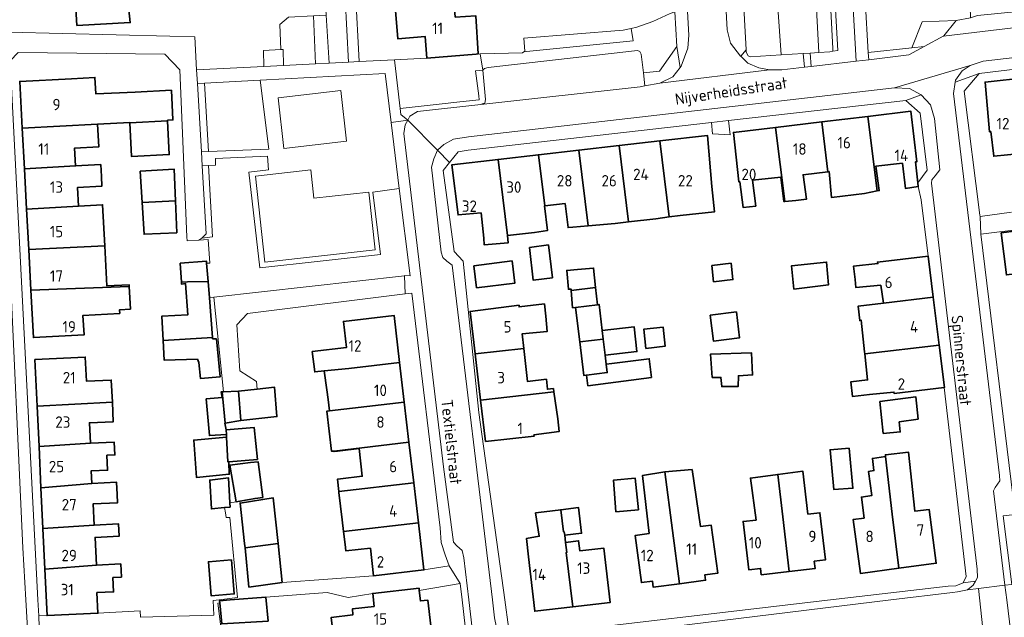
# Model space of a CAD drawing. Header units: metres. Extents: x 245598 to 248625, y 478632 to 481818.
# Tile 19 of 37: x 247546 to 247701, y 479497 to 479591. Entities that reach past the tile are written whole.
import ezdxf
from ezdxf.enums import TextEntityAlignment as Align

# ---------------------------------------------------------------- set-up
doc = ezdxf.new("R2010")
doc.units = ezdxf.units.M
for name, color, linetype, lineweight in [('B-XX-GR-GROENVOORZIENING-GV', 80, 'Continuous', 18), ('B-XX-IE-TERREINAFSCHEIDING_KUNSTMATIG_HEKWERK-G', 20, 'IE-TERREINAFSCHEIDING-KUNSTMATIG', 18), ('B-XX-OG-BEBOUWING-GV', 7, 'Continuous', 35), ('B-XX-OG-BEBOUWING-T18', 10, 'Continuous', 18), ('B-XX-OG-BEBOUWING_LOODS-GV', 7, 'Continuous', 35), ('B-XX-OG-TERREIN_ERF-GV', 7, 'Continuous', 18), ('B-XX-OG-TOPOGRAFIE-T18', 10, 'Continuous', 18), ('B-XX-VH-ONVERHARD-GV', 252, 'Continuous', 18), ('B-XX-VH-VERHARDING_GESLOTEN-GV', 252, 'Continuous', 18), ('B-XX-VH-VERHARDING_OPEN-GV', 252, 'Continuous', 18)]:
    doc.layers.add(name, color=color, linetype=linetype, lineweight=lineweight)
doc.styles.add('NLCS-ISO-M-T18', font='NLCS-ISO.ttf', dxfattribs={"height": 1.8})
doc.linetypes.add('IE-TERREINAFSCHEIDING-KUNSTMATIG', pattern='A,4,[82,NLCS.shx,S=0.75,R=90,X=0,Y=0],4,-2', length=10)

msp = doc.modelspace()

# ---------------------------------------------------------------- linework, layer by layer
at = {"layer": 'B-XX-GR-GROENVOORZIENING-GV'}
for points in [[(247659.72, 479585.594), (247660.557, 479586.603), (247659.313, 479609.575), (247659.488, 479609.912), (247659.925, 479610.187), (247664.338, 479610.5), (247664.325, 479611.812), (247663.925, 479612.388), (247663.325, 479612.8), (247662.225, 479612.988), (247659.412, 479612.638), (247657.725, 479612.425), (247656.725, 479612.175), (247656.4, 479611.312), (247657.575, 479589.737), (247658.1, 479587.688), (247659.675, 479585.638)], [(247695.875, 479591.675), (247695.8, 479595.138), (247695.789, 479595.632), (247694.839, 479595.571), (247683.797, 479594.855), (247683.791, 479594.945), (247679.305, 479594.561), (247679.798, 479586.167), (247686.631, 479586.907), (247688.279, 479591.031), (247693.613, 479591.213)], [(247670.627, 479586.087), (247670.809, 479584.003), (247677.887, 479584.832), (247677.419, 479593.188), (247674.621, 479592.938), (247674.979, 479586.49), (247674.213, 479586.425), (247673.738, 479586.275), (247672.012, 479586.171)], [(247674.621, 479592.938), (247673.912, 479592.875), (247674.238, 479586.813), (247674.213, 479586.425), (247674.979, 479586.49)], [(247648.6, 479592.312), (247645.875, 479591.088), (247643.375, 479590.162), (247642.455, 479589.972), (247642.771, 479588.032), (247625.977, 479586.342), (247625.55, 479586.299), (247625.375, 479586.162), (247618.716, 479585.967), (247619.1, 479583.388), (247619.375, 479583.675), (247619.962, 479583.838), (247643.475, 479586.513), (247643.825, 479586.325), (247644.025, 479585.938), (247644.412, 479582.975), (247646.938, 479583.237), (247649.662, 479587.112), (247649.316, 479592.615)], [(247625.977, 479586.342), (247642.771, 479588.032), (247642.455, 479589.972), (247641.2, 479589.713), (247625.563, 479588.438), (247625.712, 479586.425), (247625.55, 479586.299)], [(247693.613, 479591.213), (247688.279, 479591.031), (247686.631, 479586.907), (247688.596, 479587.12), (247691.662, 479588.8)], [(247610.326, 479585.325), (247605.199, 479585.053), (247605.262, 479584.563), (247606.111, 479577.379), (247612.223, 479578.048), (247615.498, 479578.407), (247618.555, 479578.742), (247618.475, 479579.377), (247617.98, 479583.282), (247619.1, 479583.388), (247618.716, 479585.967), (247618.065, 479585.948)], [(247660.557, 479586.603), (247659.72, 479585.594), (247660.838, 479584.5), (247662.575, 479583.787), (247664.225, 479583.463), (247666.2, 479583.463), (247669.737, 479583.877), (247669.55, 479586.023), (247666.075, 479585.813), (247661.213, 479585.525), (247660.875, 479585.688), (247660.575, 479586.263)], [(247619.1, 479583.388), (247617.98, 479583.282), (247618.475, 479579.377), (247618.555, 479578.742), (247615.498, 479578.407), (247612.223, 479578.048), (247606.111, 479577.379), (247606.225, 479576.412), (247607.288, 479575.525), (247607.625, 479576.175), (247608.813, 479576.888), (247618.8, 479578), (247619.025, 479578.1), (247619.413, 479578.225), (247619.525, 479578.787)], [(247575.292, 479581.371), (247575.917, 479570.584), (247585.402, 479570.973), (247584.074, 479581.836)], [(247586.886, 479579.073), (247587.801, 479571.096), (247597.679, 479572.229), (247596.764, 479580.206)], [(247606.802, 479551.013), (247606.8, 479551.075), (247607.675, 479551.037), (247605.971, 479564.772), (247601.825, 479564.223), (247603.02, 479554.398), (247584.031, 479552.295), (247582.273, 479567.34), (247585.384, 479567.698), (247585.201, 479569.859), (247577.016, 479569.501), (247577.026, 479568.462), (247575.943, 479568.415), (247576.558, 479557.152), (247574.875, 479556.938), (247574.411, 479556.653), (247575.875, 479556.725), (247576.125, 479553.025), (247575.638, 479553.013), (247575.863, 479550.16), (247576.066, 479547.583), (247576.775, 479547.662)]]:
    msp.add_lwpolyline(points, close=True, dxfattribs=at)
at = {"layer": 'B-XX-IE-TERREINAFSCHEIDING_KUNSTMATIG_HEKWERK-G'}
for points in [[(247575.292, 479581.371), (247575.917, 479570.584)], [(247575.943, 479568.415), (247576.558, 479557.152), (247574.875, 479556.938)], [(247587.512, 479502.763), (247601.923, 479503.79)], [(247601.776, 479501.028), (247597.93, 479500.393), (247594.62, 479501.155), (247584.971, 479500.422)]]:
    msp.add_lwpolyline(points, dxfattribs=at)
at = {"layer": 'B-XX-OG-BEBOUWING-GV'}
for points in [[(247562.573, 479594.406), (247562.421, 479596.563), (247561.492, 479596.527), (247561.215, 479600.624), (247558.433, 479602.838), (247548.326, 479602.196), (247548.548, 479597.031), (247549.583, 479596.247), (247549.608, 479595.658), (247554.91, 479595.901), (247555.222, 479590.444), (247563.616, 479590.91), (247563.253, 479594.433)], [(247614.485, 479595.204), (247605.194, 479594.746), (247605.709, 479588.347), (247610.055, 479588.697), (247610.326, 479585.325), (247618.065, 479585.948), (247618.371, 479585.965), (247618.04, 479591.949), (247614.762, 479591.767)], [(247563.548, 479575.137), (247569.492, 479575.43), (247569.487, 479575.536), (247570.327, 479575.576), (247570.102, 479580.239), (247564.402, 479579.965), (247558.202, 479579.683), (247558.063, 479582.267), (247554.38, 479582.069), (247546.213, 479581.63), (247546.607, 479574.304), (247558.46, 479574.887), (247563.546, 479575.166)], [(247705.813, 479570.513), (247704.843, 479582.274), (247698.191, 479581.536), (247698.87, 479573.726), (247699.064, 479573.747), (247699.546, 479569.845), (247701.7, 479570.063)], [(247681.192, 479564.394), (247679.734, 479576.136), (247672.466, 479575.272), (247673.442, 479567.408), (247673.625, 479567.43), (247674.003, 479563.38), (247679.207, 479564.006)], [(247681.192, 479564.394), (247681.516, 479564.457), (247681.007, 479568.317), (247685.167, 479568.757), (247685.632, 479564.801), (247687.661, 479565.07), (247687.59, 479565.691), (247687.215, 479568.973), (247687.448, 479568.999), (247686.514, 479576.941), (247679.734, 479576.136)], [(247546.952, 479567.879), (247554.994, 479568.331), (247554.844, 479571.133), (247558.651, 479571.337), (247558.46, 479574.887), (247546.607, 479574.304)], [(247563.548, 479575.137), (247563.803, 479569.824), (247569.748, 479570.11), (247569.492, 479575.43)], [(247666.657, 479562.732), (247665.207, 479574.41), (247658.558, 479573.62), (247659.412, 479565.842), (247659.554, 479565.844), (247660.11, 479561.766), (247662.087, 479562.016), (247661.583, 479566.112), (247666.007, 479566.564), (247666.513, 479562.72)], [(247672.466, 479575.272), (247665.207, 479574.41), (247666.657, 479562.732), (247668.402, 479562.88), (247670.05, 479563.098), (247669.542, 479566.943), (247673.442, 479567.408)], [(247648.458, 479560.302), (247650.174, 479560.533), (247655.581, 479561.1), (247655.165, 479565.07), (247654.468, 479573.142), (247646.97, 479572.28)], [(247640.592, 479571.547), (247634.214, 479570.814), (247635.696, 479558.883), (247639.972, 479559.276), (247642.027, 479559.513)], [(247648.458, 479560.302), (247646.97, 479572.28), (247640.592, 479571.547), (247642.027, 479559.513), (247646.345, 479560.017)], [(247622.99, 479557.369), (247627.263, 479557.865), (247629.271, 479558.155), (247628.813, 479562.03), (247628.863, 479562.036), (247627.861, 479570.084), (247621.507, 479569.354)], [(247632.072, 479562.422), (247632.537, 479558.638), (247633.275, 479558.688), (247635.696, 479558.883), (247634.214, 479570.814), (247627.861, 479570.084), (247628.863, 479562.036)], [(247547.292, 479561.551), (247555.469, 479562.008), (247555.311, 479564.96), (247559.154, 479565.166), (247559.074, 479566.646), (247558.973, 479568.544), (247554.994, 479568.331), (247546.952, 479567.879)], [(247622.99, 479557.369), (247621.507, 479569.354), (247614.252, 479568.52), (247615.229, 479560.607), (247618.836, 479560.945), (247619.248, 479556.974), (247619.342, 479555.894), (247623.09, 479556.221)], [(247570.724, 479562.841), (247570.525, 479567.825), (247565.175, 479567.5), (247565.48, 479562.555)], [(247559.593, 479555.764), (247559.246, 479562.211), (247555.469, 479562.008), (247547.292, 479561.551), (247547.635, 479555.162)], [(247565.48, 479562.555), (247565.788, 479557.563), (247570.925, 479557.825), (247570.724, 479562.841)], [(247712.954, 479556.049), (247719.1, 479556.825), (247718.743, 479559.649), (247712.608, 479558.888), (247708.536, 479558.374), (247708.485, 479558.78), (247700.695, 479557.796), (247701.532, 479551.168), (247709.408, 479552.114), (247713.389, 479552.616)], [(247547.978, 479548.774), (247563.445, 479549.361), (247563.43, 479549.629), (247559.933, 479549.441), (247559.593, 479555.764), (247547.635, 479555.162)], [(247629.475, 479555.888), (247626.487, 479555.487), (247627.063, 479550.338), (247630.075, 479550.725)], [(247681.792, 479549.585), (247682.191, 479546.718), (247690.018, 479547.645), (247689.204, 479554.148), (247681.236, 479553.195), (247681.312, 479552.949), (247677.445, 479552.539), (247677.715, 479550.438), (247677.85, 479549.167)], [(247623.725, 479553.388), (247617.725, 479552.6), (247618.138, 479549.162), (247624.175, 479549.875)], [(247655.163, 479552.664), (247655.45, 479550.098), (247658.479, 479550.436), (247658.192, 479553.002)], [(247668.075, 479548.925), (247673.525, 479549.6), (247673.225, 479553.188), (247667.725, 479552.625)], [(247633.016, 479548.744), (247636.876, 479549.183), (247636.539, 479552.251), (247634.009, 479552.024), (247632.332, 479551.874), (247632.588, 479548.916), (247632.999, 479548.951)], [(247576.066, 479547.583), (247575.863, 479550.16), (247572.643, 479550.099), (247571.657, 479550.036), (247571.675, 479549.725), (247572.334, 479549.806), (247572.688, 479544.91), (247568.563, 479544.662), (247568.786, 479540.846), (247576.559, 479541.32)], [(247563.445, 479549.361), (247547.978, 479548.774), (247548.38, 479541.301), (247556.332, 479541.727), (247556.167, 479544.798), (247561.959, 479545.109), (247561.928, 479545.693), (247563.637, 479545.785)], [(247636.876, 479549.183), (247633.016, 479548.744), (247633.253, 479546.004), (247633.729, 479546.06), (247637.174, 479546.469)], [(247625.556, 479539.613), (247625.305, 479541.874), (247629.263, 479542.277), (247629.018, 479544.679), (247628.822, 479546.604), (247624.833, 479546.139), (247624.81, 479546.404), (247617.098, 479545.416), (247617.898, 479538.742)], [(247638.084, 479541.038), (247637.918, 479542.44), (247637.436, 479546.5), (247637.174, 479546.469), (247633.729, 479546.06), (247634.375, 479540.616)], [(247679.257, 479538.728), (247690.961, 479540.11), (247690.018, 479547.645), (247682.191, 479546.718), (247678.2, 479546.245), (247678.457, 479543.992), (247678.695, 479544.024), (247679.22, 479539.075)], [(247594.122, 479536.065), (247598.026, 479536.449), (247606.006, 479537.38), (247605.135, 479544.789), (247597.168, 479543.853), (247597.651, 479539.734), (247592.271, 479539.102), (247592.648, 479535.892)], [(247654.908, 479544.814), (247655.429, 479540.741), (247659.543, 479541.268), (247659.022, 479545.341)], [(247638.084, 479541.038), (247638.38, 479538.54), (247643.369, 479539.113), (247642.921, 479543.015), (247637.918, 479542.44)], [(247644.774, 479539.611), (247647.818, 479539.953), (247647.479, 479542.967), (247644.435, 479542.625)], [(247576.559, 479541.32), (247568.786, 479540.846), (247568.975, 479537.725), (247574.175, 479537.9), (247574.4, 479537.375), (247574.663, 479534.888), (247577.775, 479535.138), (247577.175, 479541.1), (247576.575, 479541.112)], [(247638.084, 479541.038), (247634.375, 479540.616), (247635, 479535.352), (247635.421, 479535.402), (247638.706, 479535.792), (247638.549, 479537.115), (247638.38, 479538.54)], [(247630.282, 479532.773), (247630.226, 479533.283), (247629.295, 479533.168), (247629.126, 479534.748), (247626.136, 479534.394), (247625.556, 479539.613), (247617.898, 479538.742), (247618.77, 479531.465)], [(247655.225, 479535.025), (247656.6, 479535.025), (247656.725, 479533.6), (247659.325, 479533.625), (247659.338, 479535.287), (247661.588, 479535.425), (247661.387, 479538.925), (247654.975, 479538.713)], [(247691.728, 479533.458), (247691.792, 479533.466), (247690.961, 479540.11), (247679.257, 479538.728), (247679.691, 479534.637), (247677.049, 479534.357), (247677.295, 479532.039), (247679.971, 479532.323), (247683.837, 479532.733), (247683.877, 479532.486)], [(247548.953, 479530.485), (247560.792, 479531.157), (247560.633, 479534.626), (247556.704, 479534.445), (247556.526, 479538.227), (247548.605, 479537.854)], [(247598.026, 479536.449), (247594.122, 479536.065), (247594.584, 479533.084), (247594.762, 479531.567), (247594.973, 479529.769), (247606.739, 479531.142), (247606.006, 479537.38)], [(247645.661, 479535.034), (247645.325, 479537.963), (247639.425, 479537.225), (247638.549, 479537.115), (247638.706, 479535.792), (247635.421, 479535.402), (247635.666, 479533.733)], [(247578.738, 479526.037), (247578.7, 479526.8), (247578.525, 479527.825), (247578.568, 479527.832), (247578.058, 479532.78), (247577.925, 479532.775), (247578.063, 479531.888), (247575.587, 479531.638), (247576.075, 479525.875)], [(247581.025, 479528.225), (247580.675, 479532.878), (247578.288, 479532.789), (247578.058, 479532.78), (247578.568, 479527.832)], [(247583.613, 479533.188), (247580.675, 479532.878), (247581.025, 479528.225), (247586.713, 479528.875), (247586.325, 479533.475)], [(247618.77, 479531.465), (247619.552, 479524.945), (247627.185, 479525.777), (247627.146, 479525.988), (247631.116, 479526.506), (247630.901, 479528.52), (247630.282, 479532.773)], [(247549.252, 479524.149), (247557.347, 479524.656), (247557.194, 479527.894), (247560.934, 479528.065), (247560.792, 479531.157), (247548.953, 479530.485)], [(247606.739, 479531.142), (247594.973, 479529.769), (247594.567, 479529.722), (247595.309, 479523.396), (247595.69, 479523.44), (247607.482, 479524.816)], [(247682.149, 479526.18), (247684.817, 479526.453), (247684.662, 479528.037), (247687.637, 479528.475), (247687.262, 479531.987), (247681.625, 479531.225)], [(247579.113, 479521.737), (247583.625, 479522.125), (247583.137, 479527.125), (247578.7, 479526.8), (247578.738, 479526.037), (247578.762, 479525.625), (247578.975, 479521.725)], [(247557.347, 479524.656), (247549.252, 479524.149), (247549.559, 479517.641), (247557.552, 479518.34), (247557.459, 479520.314), (247560.033, 479520.419), (247559.937, 479522.777), (247561.187, 479522.836), (247561.092, 479524.832)], [(247579.113, 479521.737), (247578.975, 479521.725), (247578.762, 479525.625), (247573.612, 479525.175), (247574.025, 479519.3), (247579.2, 479519.775)], [(247595.69, 479523.44), (247595.699, 479523.362), (247596.233, 479523.425), (247599.627, 479523.823), (247600.139, 479519.465), (247596.703, 479519.061), (247596.221, 479519.004), (247596.446, 479517.085), (247608.229, 479518.459), (247607.482, 479524.816)], [(247676.762, 479523.9), (247673.775, 479523.638), (247674.375, 479517.375), (247677.375, 479517.575)], [(247684.591, 479504.987), (247690.482, 479505.77), (247689.355, 479514.254), (247687.129, 479513.958), (247686.137, 479523.25), (247682.494, 479522.861), (247682.525, 479522.563), (247682.489, 479522.558), (247683.574, 479513.486)], [(247580.262, 479515.425), (247580.88, 479515.538), (247583.275, 479515.975), (247584.47, 479516.131), (247583.733, 479521.768), (247582.538, 479521.612), (247579.275, 479521.225)], [(247679.142, 479512.898), (247677.428, 479512.67), (247678.556, 479504.185), (247684.591, 479504.987), (247683.574, 479513.486), (247682.489, 479522.558), (247680.438, 479522.275), (247680.675, 479520.375), (247679.838, 479520.225), (247680.338, 479516.438), (247678.713, 479516.2)], [(247648.986, 479510.951), (247647.765, 479520.163), (247644.275, 479519.612), (247645.295, 479510.46), (247643.103, 479510.169), (247644.091, 479502.727), (247645.823, 479502.957), (247645.949, 479502.007), (247650.099, 479502.558)], [(247647.765, 479520.163), (247648.986, 479510.951), (247650.099, 479502.558), (247654.172, 479503.099), (247654.06, 479503.941), (247656.087, 479504.21), (247655.084, 479511.761), (247653.386, 479511.535), (247652.052, 479520.521)], [(247666.333, 479513.063), (247667.361, 479504.466), (247671.431, 479504.931), (247671.297, 479506.091), (247673.037, 479506.29), (247672.188, 479513.732), (247670.296, 479513.516), (247669.475, 479520.275), (247665.533, 479519.755)], [(247549.86, 479511.259), (247557.928, 479511.78), (247557.771, 479515.118), (247561.61, 479515.299), (247561.55, 479516.581), (247561.458, 479518.524), (247557.552, 479518.34), (247549.559, 479517.641)], [(247578.475, 479514.528), (247579.337, 479514.612), (247579.302, 479515.293), (247579.1, 479519.213), (247576.138, 479518.875), (247576.388, 479514.325)], [(247608.229, 479518.459), (247596.446, 479517.085), (247596.466, 479516.914), (247596.988, 479512.629), (247597.205, 479510.781), (247608.97, 479512.153)], [(247640.075, 479513.875), (247643.612, 479514.188), (247643.112, 479519.162), (247639.675, 479518.838)], [(247667.361, 479504.466), (247666.333, 479513.063), (247665.533, 479519.755), (247661.238, 479519.188), (247662.128, 479512.583), (247660.097, 479512.351), (247660.964, 479504.758), (247662.827, 479504.971), (247662.942, 479503.961)], [(247581.688, 479508.188), (247586.875, 479508.875), (247586.129, 479516.056), (247580.911, 479515.259), (247581.613, 479508.9)], [(247631.827, 479510.696), (247631.39, 479514.208), (247628.775, 479513.875), (247627.416, 479513.702), (247627.987, 479510.025), (247625.964, 479509.671), (247626.3, 479506.769), (247627.291, 479498.221), (247633.29, 479498.917), (247632.229, 479507.457), (247632.355, 479507.471), (247632.151, 479509.041), (247632, 479510.2), (247631.925, 479510.713)], [(247632, 479510.2), (247634.662, 479510.5), (247634.175, 479514.563), (247631.39, 479514.208), (247631.827, 479510.696), (247631.925, 479510.713)], [(247550.162, 479504.846), (247558.279, 479505.488), (247558.074, 479509.84), (247561.857, 479510.018), (247561.765, 479511.961), (247557.928, 479511.78), (247549.86, 479511.259)], [(247608.97, 479512.153), (247597.205, 479510.781), (247597.445, 479508.737), (247597.552, 479507.725), (247601.413, 479508.134), (247601.923, 479503.79), (247609.843, 479504.721)], [(247632.355, 479507.471), (247632.229, 479507.457), (247633.29, 479498.917), (247639.162, 479499.599), (247638.17, 479508.146), (247634.404, 479507.709), (247634.187, 479509.315), (247632.151, 479509.041)], [(247586.875, 479508.875), (247581.688, 479508.188), (247582.3, 479502.025), (247587.512, 479502.763)], [(247579.563, 479506.31), (247575.921, 479506.021), (247576.346, 479500.659), (247579.988, 479500.947)], [(247558.279, 479505.488), (247550.162, 479504.846), (247550.507, 479497.538), (247558.53, 479497.915), (247558.377, 479501.164), (247560.982, 479501.266), (247560.893, 479503.526), (247562.209, 479503.588), (247562.11, 479505.669)], [(247602.006, 479498.968), (247598.588, 479498.588), (247598.675, 479497.662), (247595.263, 479497.237), (247595.625, 479494.225), (247594.512, 479494.025), (247594.513, 479494.014), (247602.457, 479494.937), (247610.91, 479495.918), (247610.456, 479499.982), (247609.297, 479499.852), (247609.112, 479501.501), (247609.074, 479501.843), (247601.776, 479501.028)], [(247584.971, 479500.422), (247579.341, 479500), (247577.675, 479499.875), (247577.707, 479499.538), (247578.025, 479496.225), (247585.3, 479496.675)]]:
    msp.add_lwpolyline(points, close=True, dxfattribs=at)
at = {"layer": 'B-XX-OG-BEBOUWING_LOODS-GV'}
msp.add_lwpolyline([(247571.657, 479550.036), (247572.643, 479550.099), (247575.863, 479550.16), (247575.638, 479553.013), (247575.612, 479553.338), (247571.487, 479553)], close=True, dxfattribs=at)
at = {"layer": 'B-XX-OG-TERREIN_ERF-GV'}
for points in [[(247544.475, 479589.412), (247569.862, 479588.763), (247573.763, 479588.662), (247574.065, 479583.438), (247584.625, 479583.963), (247584.563, 479586.5), (247587.313, 479586.662), (247587.137, 479590.588), (247588.525, 479591.763), (247592.434, 479591.959), (247594.475, 479592.062), (247593.136, 479614.771), (247592.664, 479622.762), (247591.5, 479642.5), (247593.188, 479643.8), (247597.525, 479647.162), (247596.013, 479672.363), (247572.188, 479670.825), (247557.025, 479669.863), (247554.588, 479669.7), (247542.175, 479669.175)], [(247596.787, 479639.437), (247599.672, 479584.76), (247605.199, 479585.053), (247610.326, 479585.325), (247610.055, 479588.697), (247605.709, 479588.347), (247605.194, 479594.746)], [(247618.04, 479591.949), (247618.371, 479585.965), (247618.065, 479585.948), (247618.716, 479585.967), (247625.375, 479586.162), (247625.55, 479586.299), (247625.712, 479586.425), (247625.563, 479588.438), (247641.2, 479589.713), (247642.455, 479589.972), (247643.375, 479590.162), (247645.875, 479591.088), (247648.6, 479592.312)], [(247739.475, 479588), (247697.238, 479582.912), (247694.863, 479580.125), (247697.375, 479560.6), (247697.425, 479560.362), (247702.325, 479561.063)], [(247544.687, 479584.861), (247549.081, 479500), (247549.211, 479497.487), (247550.507, 479497.538), (247550.162, 479504.846), (247549.86, 479511.259), (247549.559, 479517.641), (247549.252, 479524.149), (247548.953, 479530.485), (247548.605, 479537.854), (247556.526, 479538.227), (247556.704, 479534.445), (247560.633, 479534.626), (247560.792, 479531.157), (247560.934, 479528.065), (247557.194, 479527.894), (247557.347, 479524.656), (247561.092, 479524.832), (247561.187, 479522.836), (247559.937, 479522.777), (247560.033, 479520.419), (247557.459, 479520.314), (247557.552, 479518.34), (247561.458, 479518.524), (247561.55, 479516.581), (247561.61, 479515.299), (247557.771, 479515.118), (247557.928, 479511.78), (247561.765, 479511.961), (247561.857, 479510.018), (247558.074, 479509.84), (247558.279, 479505.488), (247562.11, 479505.669), (247562.209, 479503.588), (247560.893, 479503.526), (247560.982, 479501.266), (247558.377, 479501.164), (247558.53, 479497.915), (247565.188, 479498.275), (247565.2, 479497.287), (247576.763, 479497.612), (247576.688, 479499.888), (247577.586, 479500), (247580.488, 479500.362), (247579.313, 479512.975), (247578.712, 479512.975), (247578.6, 479513.713), (247578.475, 479514.528), (247576.388, 479514.325), (247576.138, 479518.875), (247579.1, 479519.213), (247579.302, 479515.293), (247580.262, 479515.425), (247579.275, 479521.225), (247582.538, 479521.612), (247583.733, 479521.768), (247584.47, 479516.131), (247583.275, 479515.975), (247580.88, 479515.538), (247580.911, 479515.259), (247586.129, 479516.056), (247586.875, 479508.875), (247587.512, 479502.763), (247601.923, 479503.79), (247601.413, 479508.134), (247597.552, 479507.725), (247597.445, 479508.737), (247597.205, 479510.781), (247596.988, 479512.629), (247596.466, 479516.914), (247596.446, 479517.085), (247596.221, 479519.004), (247596.703, 479519.061), (247600.139, 479519.465), (247599.627, 479523.823), (247596.233, 479523.425), (247595.699, 479523.362), (247595.69, 479523.44), (247595.309, 479523.396), (247594.567, 479529.722), (247594.973, 479529.769), (247594.762, 479531.567), (247594.584, 479533.084), (247594.122, 479536.065), (247592.648, 479535.892), (247592.271, 479539.102), (247597.651, 479539.734), (247597.168, 479543.853), (247605.135, 479544.789), (247606.006, 479537.38), (247606.739, 479531.142), (247607.482, 479524.816), (247608.229, 479518.459), (247608.97, 479512.153), (247609.843, 479504.721), (247613.825, 479505.375), (247613.175, 479507.088), (247612.575, 479509.025), (247612.375, 479511.338), (247607.925, 479548.313), (247606.875, 479548.2), (247582.075, 479545.1), (247580.375, 479543.3), (247580.875, 479536.063), (247583.475, 479534.375), (247583.613, 479533.188), (247586.325, 479533.475), (247586.713, 479528.875), (247581.025, 479528.225), (247578.568, 479527.832), (247578.525, 479527.825), (247578.7, 479526.8), (247583.137, 479527.125), (247583.625, 479522.125), (247579.113, 479521.737), (247579.2, 479519.775), (247574.025, 479519.3), (247573.612, 479525.175), (247578.762, 479525.625), (247578.738, 479526.037), (247576.075, 479525.875), (247575.587, 479531.638), (247578.063, 479531.888), (247577.925, 479532.775), (247578.058, 479532.78), (247578.288, 479532.789), (247576.775, 479547.662), (247576.066, 479547.583), (247576.559, 479541.32), (247576.575, 479541.112), (247577.175, 479541.1), (247577.775, 479535.138), (247574.663, 479534.888), (247574.4, 479537.375), (247574.175, 479537.9), (247568.975, 479537.725), (247568.786, 479540.846), (247568.563, 479544.662), (247572.688, 479544.91), (247572.334, 479549.806), (247571.675, 479549.725), (247571.657, 479550.036), (247571.487, 479553), (247575.612, 479553.338), (247575.638, 479553.013), (247576.125, 479553.025), (247575.875, 479556.725), (247574.411, 479556.653), (247572.563, 479556.563), (247572.525, 479557.162), (247571.425, 479583.438), (247569.075, 479585.925), (247545.963, 479586.175)], [(247701.7, 479570.063), (247699.546, 479569.845), (247699.064, 479573.747), (247698.87, 479573.726), (247698.191, 479581.536), (247704.843, 479582.274)], [(247624.7, 479494.237), (247673.832, 479500), (247692.375, 479502.175), (247693.575, 479502.225), (247694.738, 479502.675), (247695.2, 479503.688), (247691.728, 479533.458), (247683.877, 479532.486), (247683.837, 479532.733), (247679.971, 479532.323), (247677.295, 479532.039), (247677.049, 479534.357), (247679.691, 479534.637), (247679.257, 479538.728), (247679.22, 479539.075), (247678.695, 479544.024), (247678.457, 479543.992), (247678.2, 479546.245), (247682.191, 479546.718), (247681.792, 479549.585), (247677.85, 479549.167), (247677.715, 479550.438), (247677.445, 479552.539), (247681.312, 479552.949), (247681.236, 479553.195), (247689.204, 479554.148), (247688.1, 479563), (247687.661, 479565.07), (247685.632, 479564.801), (247685.167, 479568.757), (247681.007, 479568.317), (247681.516, 479564.457), (247681.192, 479564.394), (247679.207, 479564.006), (247674.003, 479563.38), (247673.625, 479567.43), (247673.442, 479567.408), (247669.542, 479566.943), (247670.05, 479563.098), (247668.402, 479562.88), (247666.657, 479562.732), (247666.513, 479562.72), (247666.007, 479566.564), (247661.583, 479566.112), (247662.087, 479562.016), (247660.11, 479561.766), (247659.554, 479565.844), (247659.412, 479565.842), (247658.558, 479573.62), (247665.207, 479574.41), (247672.466, 479575.272), (247679.734, 479576.136), (247686.514, 479576.941), (247687.448, 479568.999), (247687.215, 479568.973), (247687.59, 479565.691), (247689.063, 479567.662), (247687.938, 479576.625), (247685.725, 479578.625), (247657.802, 479575.464), (247658.033, 479573.221), (247655.279, 479573.381), (247655.12, 479575.16), (247616.825, 479570.825), (247615.225, 479570.563), (247613.886, 479568.889), (247612.875, 479567.625), (247614.6, 479554.875), (247616.025, 479553.362), (247618.487, 479529.525), (247622.567, 479500), (247623.163, 479495.688)], [(247718.675, 479560.188), (247697.525, 479557.563), (247702.6, 479516.037)], [(247701.532, 479551.168), (247700.695, 479557.796), (247708.485, 479558.78)], [(247702.906, 479513.45), (247701.037, 479513.225), (247702.372, 479502.424)], [(247616.82, 479491.746), (247615.864, 479500), (247615.563, 479502.6), (247609.112, 479501.501), (247609.297, 479499.852), (247610.456, 479499.982), (247610.91, 479495.918)], [(247595.263, 479497.237), (247598.675, 479497.662), (247598.588, 479498.588), (247602.006, 479498.968), (247601.776, 479501.028), (247597.93, 479500.393), (247594.62, 479501.155), (247584.971, 479500.422), (247585.3, 479496.675)], [(247578.025, 479496.225), (247577.707, 479499.538), (247577.4, 479499.5), (247579.2, 479485.263)]]:
    msp.add_lwpolyline(points, dxfattribs=at)
for points in [[(247548.326, 479602.196), (247548.1, 479607.466), (247549.063, 479608.328), (247549.036, 479608.957), (247552.082, 479609.177), (247555.343, 479609.413), (247555.239, 479613.836), (247563.194, 479614.236), (247563.49, 479610.773), (247558.03, 479610.438), (247558.433, 479602.838), (247561.215, 479600.624), (247561.492, 479596.527), (247562.421, 479596.563), (247562.573, 479594.406), (247563.253, 479594.433), (247563.616, 479590.91), (247555.222, 479590.444), (247554.91, 479595.901), (247549.608, 479595.658), (247549.583, 479596.247), (247548.548, 479597.031)], [(247569.492, 479575.43), (247569.748, 479570.11), (247563.803, 479569.824), (247563.548, 479575.137), (247563.546, 479575.166), (247558.46, 479574.887), (247558.651, 479571.337), (247554.844, 479571.133), (247554.994, 479568.331), (247558.973, 479568.544), (247559.074, 479566.646), (247559.154, 479565.166), (247555.311, 479564.96), (247555.469, 479562.008), (247559.246, 479562.211), (247559.593, 479555.764), (247559.933, 479549.441), (247563.43, 479549.629), (247563.445, 479549.361), (247563.637, 479545.785), (247561.928, 479545.693), (247561.959, 479545.109), (247556.167, 479544.798), (247556.332, 479541.727), (247548.38, 479541.301), (247547.978, 479548.774), (247547.635, 479555.162), (247547.292, 479561.551), (247546.952, 479567.879), (247546.607, 479574.304), (247546.213, 479581.63), (247554.38, 479582.069), (247558.063, 479582.267), (247558.202, 479579.683), (247564.402, 479579.965), (247570.102, 479580.239), (247570.327, 479575.576), (247569.487, 479575.536)], [(247627.263, 479557.865), (247622.99, 479557.369), (247623.09, 479556.221), (247619.342, 479555.894), (247619.248, 479556.974), (247618.836, 479560.945), (247615.229, 479560.607), (247614.252, 479568.52), (247621.507, 479569.354), (247627.861, 479570.084), (247634.214, 479570.814), (247640.592, 479571.547), (247646.97, 479572.28), (247654.468, 479573.142), (247655.165, 479565.07), (247655.581, 479561.1), (247650.174, 479560.533), (247648.458, 479560.302), (247646.345, 479560.017), (247642.027, 479559.513), (247639.972, 479559.276), (247635.696, 479558.883), (247633.275, 479558.688), (247632.537, 479558.638), (247632.072, 479562.422), (247628.863, 479562.036), (247628.813, 479562.03), (247629.271, 479558.155)], [(247570.724, 479562.841), (247570.925, 479557.825), (247565.788, 479557.563), (247565.48, 479562.555), (247565.175, 479567.5), (247570.525, 479567.825)], [(247629.475, 479555.888), (247630.075, 479550.725), (247627.063, 479550.338), (247626.487, 479555.487)], [(247623.725, 479553.388), (247624.175, 479549.875), (247618.138, 479549.162), (247617.725, 479552.6)], [(247655.163, 479552.664), (247658.192, 479553.002), (247658.479, 479550.436), (247655.45, 479550.098)], [(247668.075, 479548.925), (247667.725, 479552.625), (247673.225, 479553.188), (247673.525, 479549.6)], [(247637.174, 479546.469), (247637.436, 479546.5), (247637.918, 479542.44), (247642.921, 479543.015), (247643.369, 479539.113), (247638.38, 479538.54), (247638.549, 479537.115), (247639.425, 479537.225), (247645.325, 479537.963), (247645.661, 479535.034), (247635.666, 479533.733), (247635.421, 479535.402), (247635, 479535.352), (247634.375, 479540.616), (247633.729, 479546.06), (247633.253, 479546.004), (247633.016, 479548.744), (247632.999, 479548.951), (247632.588, 479548.916), (247632.332, 479551.874), (247634.009, 479552.024), (247636.539, 479552.251), (247636.876, 479549.183)], [(247630.226, 479533.283), (247630.282, 479532.773), (247630.901, 479528.52), (247631.116, 479526.506), (247627.146, 479525.988), (247627.185, 479525.777), (247619.552, 479524.945), (247618.77, 479531.465), (247617.898, 479538.742), (247617.098, 479545.416), (247624.81, 479546.404), (247624.833, 479546.139), (247628.822, 479546.604), (247629.018, 479544.679), (247629.263, 479542.277), (247625.305, 479541.874), (247625.556, 479539.613), (247626.136, 479534.394), (247629.126, 479534.748), (247629.295, 479533.168)], [(247654.908, 479544.814), (247659.022, 479545.341), (247659.543, 479541.268), (247655.429, 479540.741)], [(247644.774, 479539.611), (247644.435, 479542.625), (247647.479, 479542.967), (247647.818, 479539.953)], [(247654.975, 479538.713), (247661.387, 479538.925), (247661.588, 479535.425), (247659.338, 479535.287), (247659.325, 479533.625), (247656.725, 479533.6), (247656.6, 479535.025), (247655.225, 479535.025)], [(247684.817, 479526.453), (247682.149, 479526.18), (247681.625, 479531.225), (247687.262, 479531.987), (247687.637, 479528.475), (247684.662, 479528.037)], [(247676.762, 479523.9), (247677.375, 479517.575), (247674.375, 479517.375), (247673.775, 479523.638)], [(247687.129, 479513.958), (247689.355, 479514.254), (247690.482, 479505.77), (247684.591, 479504.987), (247678.556, 479504.185), (247677.428, 479512.67), (247679.142, 479512.898), (247678.713, 479516.2), (247680.338, 479516.438), (247679.838, 479520.225), (247680.675, 479520.375), (247680.438, 479522.275), (247682.489, 479522.558), (247682.525, 479522.563), (247682.494, 479522.861), (247686.137, 479523.25)], [(247650.099, 479502.558), (247645.949, 479502.007), (247645.823, 479502.957), (247644.091, 479502.727), (247643.103, 479510.169), (247645.295, 479510.46), (247644.275, 479519.612), (247647.765, 479520.163), (247652.052, 479520.521), (247653.386, 479511.535), (247655.084, 479511.761), (247656.087, 479504.21), (247654.06, 479503.941), (247654.172, 479503.099)], [(247665.533, 479519.755), (247669.475, 479520.275), (247670.296, 479513.516), (247672.188, 479513.732), (247673.037, 479506.29), (247671.297, 479506.091), (247671.431, 479504.931), (247667.361, 479504.466), (247662.942, 479503.961), (247662.827, 479504.971), (247660.964, 479504.758), (247660.097, 479512.351), (247662.128, 479512.583), (247661.238, 479519.188)], [(247640.075, 479513.875), (247639.675, 479518.838), (247643.112, 479519.162), (247643.612, 479514.188)], [(247631.39, 479514.208), (247634.175, 479514.563), (247634.662, 479510.5), (247632, 479510.2), (247632.151, 479509.041), (247634.187, 479509.315), (247634.404, 479507.709), (247638.17, 479508.146), (247639.162, 479499.599), (247633.29, 479498.917), (247627.291, 479498.221), (247626.3, 479506.769), (247625.964, 479509.671), (247627.987, 479510.025), (247627.416, 479513.702), (247628.775, 479513.875)], [(247579.563, 479506.31), (247579.988, 479500.947), (247576.346, 479500.659), (247575.921, 479506.021)]]:
    msp.add_lwpolyline(points, close=True, dxfattribs=at)
at = {"layer": 'B-XX-VH-ONVERHARD-GV'}
for points in [[(247644.412, 479582.975), (247644.616, 479580.936), (247646.975, 479581.362), (247649, 479582.362), (247650.171, 479583.824), (247649.662, 479587.112), (247646.938, 479583.237)], [(247584.802, 479553.204), (247602.166, 479555.105), (247601.173, 479564.183), (247592.521, 479563.236), (247592.033, 479567.693), (247583.321, 479566.739)]]:
    msp.add_lwpolyline(points, close=True, dxfattribs=at)
at = {"layer": 'B-XX-VH-VERHARDING_GESLOTEN-GV'}
for points in [[(247647.775, 479656.262), (247651.525, 479588.9), (247651.375, 479586.875), (247650.362, 479584.063), (247650.171, 479583.824), (247649, 479582.362), (247646.975, 479581.362), (247664.225, 479583.463), (247662.575, 479583.787), (247660.838, 479584.5), (247659.72, 479585.594), (247659.675, 479585.638), (247658.1, 479587.688), (247657.575, 479589.737), (247656.4, 479611.312)], [(247721.012, 479592.3), (247691.637, 479588.775), (247691.662, 479588.8), (247688.596, 479587.12), (247686.188, 479585.8), (247679.863, 479585.063), (247677.887, 479584.832), (247670.809, 479584.003), (247669.737, 479583.877), (247666.2, 479583.463), (247664.225, 479583.463), (247646.975, 479581.362), (247644.616, 479580.936), (247643.862, 479580.8), (247618.8, 479578), (247608.813, 479576.888), (247607.625, 479576.175), (247607.288, 479575.525), (247611.995, 479570.79), (247612, 479570.8), (247612.962, 479571.725), (247614.487, 479572.525), (247616.875, 479572.925), (247683.925, 479580.612), (247695.825, 479584.162), (247697.863, 479584.825), (247760.363, 479592.075)], [(247620.975, 479497.188), (247620.636, 479500), (247614.288, 479552.688), (247613.425, 479553.362), (247612.837, 479553.925), (247612.563, 479554.775), (247611.025, 479568.162), (247611.388, 479569.475), (247611.995, 479570.79), (247607.288, 479575.525), (247606.887, 479574.813), (247606.7, 479573.425), (247612.9, 479520.975), (247614.513, 479509.075), (247615.025, 479508.513), (247615.862, 479507.775), (247616.125, 479506.625), (247616.898, 479500), (247617.844, 479491.889)], [(247542.418, 479484.281), (247548.062, 479484.584), (247547.19, 479500), (247546.725, 479508.225), (247544.575, 479555.225)], [(247697.975, 479493.975), (247697.155, 479501.814), (247695.425, 479501.612), (247693.838, 479501.263), (247693.025, 479501.188), (247683.321, 479500), (247627.675, 479493.188)]]:
    msp.add_lwpolyline(points, dxfattribs=at)
for points in [[(247693.486, 479581.515), (247693.537, 479581.825), (247694.575, 479583.287), (247695.825, 479584.162), (247683.925, 479580.612), (247686.275, 479580.513), (247688.1, 479579.525), (247688.111, 479579.514), (247689.588, 479577.975), (247690.2, 479575.775), (247691.063, 479567.7), (247690.325, 479566.763), (247689.787, 479566.162), (247689.738, 479565.625), (247696.925, 479504.838), (247696.975, 479503.537), (247696.661, 479502.951), (247696.325, 479502.325), (247695.425, 479501.612), (247697.155, 479501.814), (247701.3, 479502.299), (247699.488, 479517.162), (247699.775, 479517.725), (247700.488, 479518.763), (247700.463, 479519.575), (247693.188, 479579.713)], [(247705.244, 479470.588), (247705.113, 479471.013), (247701.58, 479500), (247701.3, 479502.299), (247697.155, 479501.814), (247697.975, 479493.975), (247698.488, 479492.475), (247698.588, 479491.475), (247698.613, 479491.175), (247700.988, 479471.412), (247701.075, 479469.925), (247700.838, 479468.675), (247700.213, 479467.575), (247699, 479467.025), (247697.425, 479466.525), (247709.428, 479467.625), (247707.625, 479467.713), (247706.375, 479468.475), (247705.525, 479469.675)]]:
    msp.add_lwpolyline(points, close=True, dxfattribs=at)
at = {"layer": 'B-XX-VH-VERHARDING_OPEN-GV'}
for points in [[(247599.238, 479672.575), (247601.025, 479644.613), (247595.075, 479640.3), (247595.975, 479622.953), (247596.388, 479614.975), (247597.96, 479584.67), (247599.672, 479584.76), (247596.787, 479639.437), (247602.525, 479643.525), (247601.873, 479655.29), (247601.357, 479655.235), (247600.883, 479664.001), (247601.389, 479664.039), (247601.375, 479664.288), (247600.9, 479672.663), (247600.9, 479672.675)], [(247647.388, 479626.7), (247647.487, 479624.975), (247648.737, 479601.825), (247649.316, 479592.615), (247649.662, 479587.112), (247650.171, 479583.824), (247650.362, 479584.063), (247651.375, 479586.875), (247651.525, 479588.9), (247647.775, 479656.262), (247647.264, 479658.352), (247644.612, 479658.275), (247645.825, 479655.363)], [(247673.575, 479624.037), (247674.313, 479623.325), (247675.8, 479623.275), (247676.012, 479619.513), (247676.012, 479617.963), (247676.381, 479611.638), (247676.463, 479610.238), (247676.988, 479600.838), (247677.075, 479599.325), (247677.341, 479594.577), (247677.419, 479593.188), (247677.887, 479584.832), (247679.863, 479585.063), (247679.798, 479586.167), (247679.305, 479594.561), (247677.637, 479622.925), (247677.574, 479624.273)], [(247670.338, 479617.662), (247657.975, 479616.975), (247657.987, 479617.975), (247656.026, 479617.937), (247656.362, 479612.138), (247656.4, 479611.312), (247656.725, 479612.175), (247657.725, 479612.425), (247659.412, 479612.638), (247662.225, 479612.988), (247663.325, 479612.8), (247663.925, 479612.388), (247664.325, 479611.812), (247664.338, 479610.5), (247664.338, 479610.488), (247666.075, 479585.813), (247669.55, 479586.023), (247670.627, 479586.087), (247672.012, 479586.171)], [(247673.5, 479600.513), (247672.988, 479610.075), (247672.912, 479611.475), (247672.512, 479617.775), (247670.338, 479617.662), (247672.012, 479586.171), (247673.738, 479586.275), (247674.213, 479586.425), (247674.238, 479586.813), (247673.912, 479592.875), (247673.838, 479594.225), (247673.575, 479599.125)], [(247597.96, 479584.67), (247596.388, 479614.975), (247593.136, 479614.771), (247594.475, 479592.062), (247594.911, 479584.508)], [(247664.338, 479610.5), (247659.925, 479610.187), (247659.488, 479609.912), (247659.313, 479609.575), (247660.557, 479586.603), (247660.575, 479586.263), (247660.875, 479585.688), (247661.213, 479585.525), (247666.075, 479585.813), (247664.338, 479610.488)], [(247721.012, 479592.3), (247720.487, 479592.718), (247718.375, 479594.4), (247708.912, 479593.275), (247707.1, 479593.025), (247696.988, 479592), (247695.875, 479591.675), (247693.613, 479591.213), (247691.662, 479588.8), (247691.637, 479588.775)], [(247592.787, 479584.396), (247592.434, 479591.959), (247588.525, 479591.763), (247587.137, 479590.588), (247587.313, 479586.662), (247587.675, 479586.675), (247587.738, 479584.128)], [(247592.434, 479591.959), (247592.787, 479584.396), (247594.911, 479584.508), (247594.475, 479592.062)], [(247761.275, 479590.425), (247763.842, 479590.633), (247763.625, 479590.925), (247762.212, 479591.8), (247760.363, 479592.075), (247697.863, 479584.825), (247695.825, 479584.162), (247694.575, 479583.287), (247693.537, 479581.825), (247693.486, 479581.515), (247697.238, 479582.912), (247739.475, 479588), (247747.146, 479588.801)], [(247569.862, 479588.763), (247544.475, 479589.412), (247544.475, 479589.4), (247544.575, 479587.025), (247544.687, 479584.861), (247545.963, 479586.175), (247569.075, 479585.925), (247571.425, 479583.438), (247572.525, 479557.162), (247572.563, 479556.563), (247574.411, 479556.653), (247574.875, 479556.938), (247575.093, 479557.152), (247575.575, 479557.625), (247574.946, 479568.372), (247574.819, 479570.539), (247574.188, 479581.313), (247574.065, 479583.438), (247573.763, 479588.662)], [(247587.738, 479584.128), (247587.675, 479586.675), (247587.313, 479586.662), (247584.563, 479586.5), (247584.625, 479583.963)], [(247679.863, 479585.063), (247686.188, 479585.8), (247688.596, 479587.12), (247686.631, 479586.907), (247679.798, 479586.167)], [(247644.412, 479582.975), (247644.025, 479585.938), (247643.825, 479586.325), (247643.475, 479586.513), (247619.962, 479583.838), (247619.375, 479583.675), (247619.1, 479583.388), (247619.525, 479578.787), (247619.413, 479578.225), (247619.025, 479578.1), (247618.8, 479578), (247643.862, 479580.8), (247644.616, 479580.936)], [(247670.809, 479584.003), (247670.627, 479586.087), (247669.55, 479586.023), (247669.737, 479583.877)], [(247605.262, 479584.563), (247605.199, 479585.053), (247599.672, 479584.76), (247597.96, 479584.67), (247594.911, 479584.508), (247592.787, 479584.396), (247587.738, 479584.128), (247584.625, 479583.963), (247574.065, 479583.438), (247574.188, 479581.313), (247575.292, 479581.371), (247584.074, 479581.836), (247603.725, 479582.875), (247604.678, 479575.195), (247607.288, 479575.525), (247606.225, 479576.412), (247606.111, 479577.379)], [(247605.971, 479564.772), (247604.678, 479575.195), (247603.725, 479582.875), (247584.074, 479581.836), (247585.402, 479570.973), (247575.917, 479570.584), (247574.819, 479570.539), (247574.946, 479568.372), (247575.943, 479568.415), (247577.026, 479568.462), (247577.016, 479569.501), (247585.201, 479569.859), (247585.384, 479567.698), (247582.273, 479567.34), (247584.031, 479552.295), (247603.02, 479554.398), (247601.825, 479564.223)], [(247701.3, 479502.299), (247702.372, 479502.424), (247701.037, 479513.225), (247702.906, 479513.45), (247702.6, 479516.037), (247697.525, 479557.563), (247697.425, 479560.362), (247697.375, 479560.6), (247694.863, 479580.125), (247697.238, 479582.912), (247693.486, 479581.515), (247693.188, 479579.713), (247700.463, 479519.575), (247700.488, 479518.763), (247699.775, 479517.725), (247699.488, 479517.162)], [(247574.188, 479581.313), (247574.819, 479570.539), (247575.917, 479570.584), (247575.292, 479581.371)], [(247655.12, 479575.16), (247657.802, 479575.464), (247685.725, 479578.625), (247688.111, 479579.514), (247688.1, 479579.525), (247686.275, 479580.513), (247683.925, 479580.612), (247616.875, 479572.925), (247614.487, 479572.525), (247612.962, 479571.725), (247612, 479570.8), (247611.995, 479570.79), (247613.886, 479568.889), (247615.225, 479570.563), (247616.825, 479570.825)], [(247586.886, 479579.073), (247596.764, 479580.206), (247597.679, 479572.229), (247587.801, 479571.096)], [(247687.59, 479565.691), (247687.661, 479565.07), (247688.1, 479563), (247689.204, 479554.148), (247690.018, 479547.645), (247690.961, 479540.11), (247691.792, 479533.466), (247691.728, 479533.458), (247695.2, 479503.688), (247694.738, 479502.675), (247696.661, 479502.951), (247696.975, 479503.537), (247696.925, 479504.838), (247689.738, 479565.625), (247689.787, 479566.162), (247690.325, 479566.763), (247691.063, 479567.7), (247690.2, 479575.775), (247689.588, 479577.975), (247688.111, 479579.514), (247685.725, 479578.625), (247687.938, 479576.625), (247689.063, 479567.662)], [(247604.678, 479575.195), (247605.971, 479564.772), (247607.675, 479551.037), (247606.8, 479551.075), (247606.802, 479551.013), (247606.875, 479548.2), (247607.925, 479548.313), (247612.375, 479511.338), (247612.575, 479509.025), (247613.175, 479507.088), (247613.825, 479505.375), (247615.563, 479502.6), (247615.864, 479500), (247616.82, 479491.746), (247617.844, 479491.889), (247616.898, 479500), (247616.125, 479506.625), (247615.862, 479507.775), (247615.025, 479508.513), (247614.513, 479509.075), (247612.9, 479520.975), (247606.7, 479573.425), (247606.887, 479574.813), (247607.288, 479575.525)], [(247657.802, 479575.464), (247655.12, 479575.16), (247655.279, 479573.381), (247658.033, 479573.221)], [(247621.754, 479494.333), (247623.837, 479494.525), (247623.163, 479495.688), (247622.567, 479500), (247618.487, 479529.525), (247616.025, 479553.362), (247614.6, 479554.875), (247612.875, 479567.625), (247613.886, 479568.889), (247611.995, 479570.79), (247611.388, 479569.475), (247611.025, 479568.162), (247612.563, 479554.775), (247612.837, 479553.925), (247613.425, 479553.362), (247614.288, 479552.688), (247620.636, 479500), (247620.975, 479497.188), (247621.288, 479495.675)], [(247575.943, 479568.415), (247574.946, 479568.372), (247575.575, 479557.625), (247575.093, 479557.152), (247574.875, 479556.938), (247576.558, 479557.152)], [(247584.802, 479553.204), (247583.321, 479566.739), (247592.033, 479567.693), (247592.521, 479563.236), (247601.173, 479564.183), (247602.166, 479555.105)], [(247606.802, 479551.013), (247576.775, 479547.662), (247578.288, 479532.789), (247580.675, 479532.878), (247583.613, 479533.188), (247583.475, 479534.375), (247580.875, 479536.063), (247580.375, 479543.3), (247582.075, 479545.1), (247606.875, 479548.2)], [(247623.837, 479494.525), (247621.754, 479494.333), (247621.8, 479494.2), (247622.688, 479493.325), (247623.8, 479492.975), (247625.272, 479492.925), (247627.675, 479493.188), (247683.321, 479500), (247693.025, 479501.188), (247693.838, 479501.263), (247695.425, 479501.612), (247696.325, 479502.325), (247696.661, 479502.951), (247694.738, 479502.675), (247693.575, 479502.225), (247692.375, 479502.175), (247673.832, 479500), (247624.7, 479494.237)]]:
    msp.add_lwpolyline(points, close=True, dxfattribs=at)
for points in [[(247544.575, 479555.225), (247546.725, 479508.225), (247547.19, 479500), (247548.062, 479484.584), (247549.862, 479452.737), (247550.675, 479450.775), (247551.563, 479449.875), (247551.832, 479449.709), (247551.625, 479452), (247549.399, 479493.912), (247549.3, 479495.775), (247549.211, 479497.487), (247549.081, 479500), (247544.687, 479584.861)], [(247702.325, 479561.063), (247697.425, 479560.362), (247697.525, 479557.563), (247718.675, 479560.188)], [(247579.2, 479485.263), (247577.4, 479499.5), (247577.707, 479499.538), (247577.675, 479499.875), (247579.341, 479500), (247584.971, 479500.422), (247594.62, 479501.155), (247597.93, 479500.393), (247601.776, 479501.028), (247609.074, 479501.843), (247609.112, 479501.501), (247615.563, 479502.6), (247613.825, 479505.375), (247609.843, 479504.721), (247601.923, 479503.79), (247587.512, 479502.763), (247582.3, 479502.025), (247581.688, 479508.188), (247581.613, 479508.9), (247580.911, 479515.259), (247580.88, 479515.538), (247580.262, 479515.425), (247579.302, 479515.293), (247579.337, 479514.612), (247578.475, 479514.528), (247578.6, 479513.713), (247578.712, 479512.975), (247579.313, 479512.975), (247580.488, 479500.362), (247577.586, 479500), (247576.688, 479499.888), (247576.763, 479497.612), (247565.2, 479497.287), (247565.188, 479498.275), (247558.53, 479497.915), (247550.507, 479497.538), (247549.211, 479497.487), (247549.3, 479495.775)]]:
    msp.add_lwpolyline(points, dxfattribs=at)

# ---------------------------------------------------------------- texts
at = {"layer": 'B-XX-OG-BEBOUWING-T18', "style": 'NLCS-ISO-M-T18'}
for s, p in [('11', (247612, 479590)), ('9', (247552, 479578)), ('12', (247701, 479575)), ('16', (247676, 479572)), ('11', (247550, 479571)), ('18', (247669, 479571)), ('14', (247685, 479570)), ('28', (247632, 479566)), ('26', (247639, 479566)), ('24', (247644, 479567)), ('22', (247651, 479566)), ('20', (247661, 479567)), ('13', (247552, 479565)), ('30', (247624, 479565)), ('32', (247617, 479562)), ('15', (247552, 479558)), ('17', (247552, 479551)), ('6', (247683, 479550)), ('19', (247554, 479543)), ('5', (247623, 479543)), ('4', (247687, 479543)), ('12', (247599, 479540)), ('21', (247554, 479535)), ('3', (247622, 479535)), ('2', (247685, 479534)), ('10', (247603, 479533)), ('23', (247553, 479528)), ('8', (247603, 479528)), ('1', (247625, 479527)), ('25', (247552, 479521)), ('6', (247605, 479521)), ('27', (247554, 479515)), ('4', (247605, 479514)), ('9', (247671, 479510)), ('8', (247680, 479510)), ('7', (247688, 479511)), ('10', (247662, 479509)), ('29', (247554, 479507)), ('12', (247645, 479507)), ('11', (247652, 479508)), ('2', (247603, 479506)), ('14', (247628, 479504)), ('13', (247635, 479505)), ('31', (247553.693, 479501.629)), ('15', (247603, 479497))]:
    msp.add_text(s, height=1.8, dxfattribs=at).set_placement(p, align=Align.MIDDLE_CENTER)
at = {"layer": 'B-XX-OG-TOPOGRAFIE-T18', "style": 'NLCS-ISO-M-T18'}
for s, rotation, p in [('Nijverheidsstraat', 8.6, (247658.222, 479580.163)), ('Spinnerstraat', 275.6, (247694.459, 479537.706)), ('Textielstraat', 276.3, (247614.174, 479524.868))]:
    msp.add_text(s, height=1.8, rotation=rotation, dxfattribs=at).set_placement(p, align=Align.MIDDLE_CENTER)

doc.saveas('drawing.dxf')
